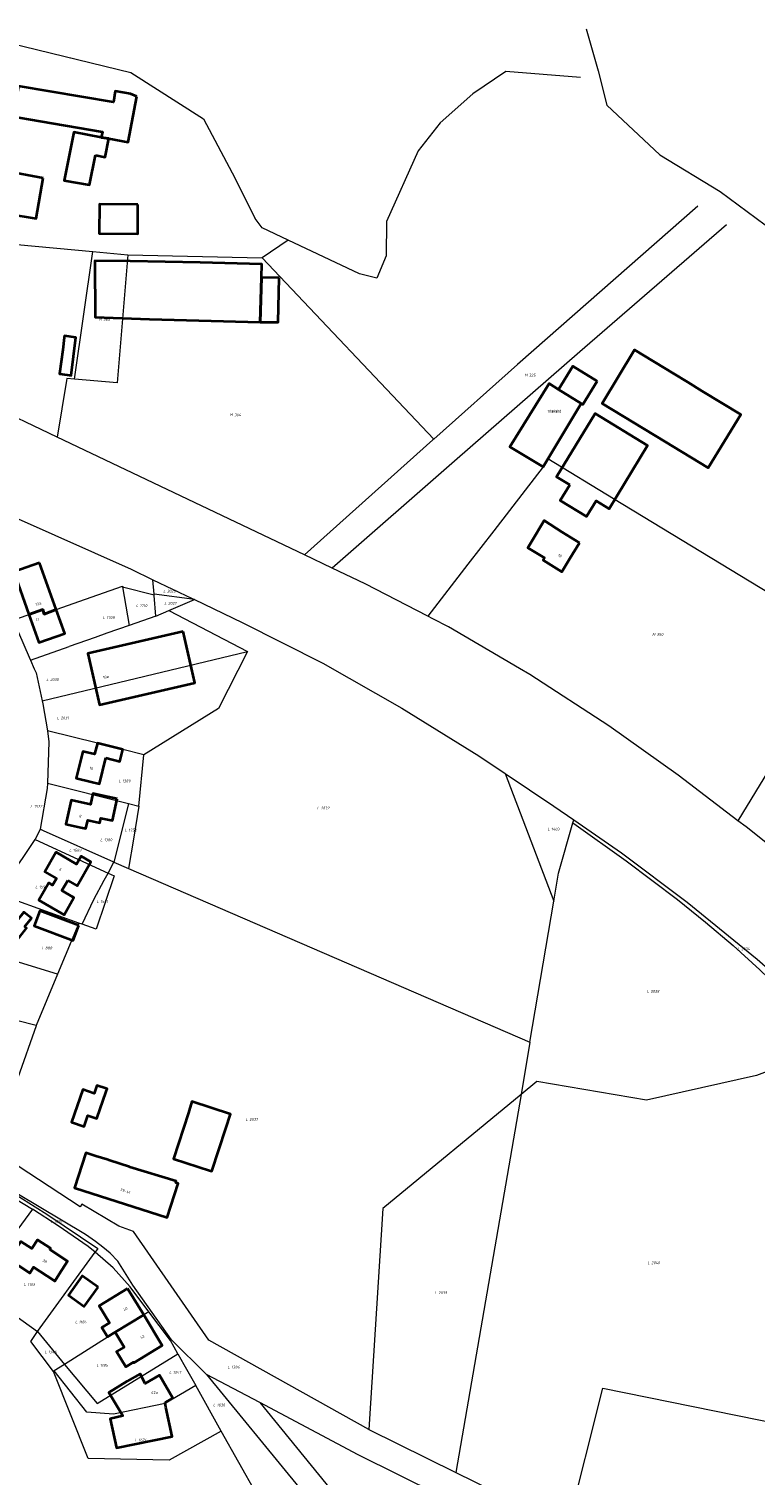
# Model space of a CAD drawing. Header units: metres. Extents: x 180383 to 183221, y 416441 to 418296.
# Tile 15 of 17: x 182449 to 182685, y 416723 to 417193. Entities that reach past the tile are written whole.
import ezdxf
from ezdxf.enums import TextEntityAlignment as Align
from ezdxf.lldxf.tags import DXFTag

# ---------------------------------------------------------------- set-up
doc = ezdxf.new("R2010")
doc.units = ezdxf.units.M
for name, color, linetype, lineweight in [('B-WE-KG-GRENS_PERCEEL-G', 150, 'KG-PERCEEL-SO', 18), ('B-WE-KG-GRENS_PERCEEL-S', 150, 'Continuous', 25), ('B-WE-OG-BEBOUWING-G', 7, 'Continuous', 35), ('B-WE-OG-BEBOUWING_HUISNUMMER-T18', 10, 'Continuous', 18)]:
    doc.layers.add(name, color=color, linetype=linetype, lineweight=lineweight)
doc.styles.add('NLCS-ISO', font='NLCS-ISO.ttf')
doc.styles.add('NLCS-ISO-M500-T18', font='NLCS-ISO.ttf', dxfattribs={"height": 0.9})
tags = doc.linetypes.add('KG-PERCEEL-SO', pattern='A,5.5,-2,["P",Standard,S=1.8,R=0,X=-0.5,Y=-0.9],-2,5.5,-2,[5,NLCS.SHX,S=0.75,R=0,X=0,Y=0],-2', length=19).pattern_tags.tags
tags[6] = DXFTag(74, 10)

# ---------------------------------------------------------------- blocks, each defined once
blk = doc.blocks.new('SKG-PERCEELNUMMER-SO')
at = {"style": 'NLCS-ISO', "oblique": 10, "flags": 1}
for tag, p in [('GEMEENTECODE', (0, 2.55)), ('PERCEELGROOTTE', (0, -2.45))]:
    blk.add_attdef(tag, text='', height=1.8, dxfattribs=at).set_placement(p, align=Align.MIDDLE_CENTER)
at = {"style": 'NLCS-ISO', "oblique": 10}
blk.add_attdef('SECTIE', text='', height=1.8, dxfattribs=at).set_placement((-0.5, 0), align=Align.MIDDLE_RIGHT)
blk.add_attdef('PERCEELNUMMER', text='', height=1.8, dxfattribs=at).set_placement((0.5, 0), align=Align.MIDDLE_LEFT)

msp = doc.modelspace()

# ---------------------------------------------------------------- linework, layer by layer
at = {"layer": 'B-WE-KG-GRENS_PERCEEL-G', "flags": 128}
for points in [[(182630.295, 417192.923), (182634.125, 417179.312), (182637.031, 417168.125), (182654.187, 417152.062), (182673.796, 417140.093), (182697.171, 417122.75), (182709.968, 417112.906), (182718.703, 417105.375), (182730.687, 417092.968), (182750.468, 417075.281), (182781.484, 417049.5), (182788.906, 417038.687), (182794.593, 417031.812), (182819.484, 417008.5), (182853.218, 416977.687), (182892.89, 416945.187), (182907.14, 416936.656), (182919.062, 416927.406), (182926.203, 416917.812), (182931.296, 416905), (182933.031, 416892.375), (182933.5, 416862.875), (182934.234, 416855.593), (182937.437, 416846.656), (182955.515, 416811.875), (182979.968, 416768.156), (182986.39, 416758.875), (182996.546, 416746.281), (183007.718, 416732.625), (183017.453, 416723.656), (183024.859, 416720.437), (183039.89, 416719.312), (183045.468, 416718.843), (183049.015, 416717.812), (183055.781, 416715.093), (183094.437, 416696.625), (183111.562, 416689.906), (183134.312, 416682.406), (183144.625, 416680.343), (183182.656, 416678.187), (183219.828, 416676.125), (183221.297, 416675.91)], [(182443.19, 417188.33), (182482.36, 417178.73), (182505.89, 417163.75), (182515.28, 417146.21), (182522.73, 417131.36)], [(182628.445, 417177.119), (182604.15, 417179.08), (182593.47, 417171.85), (182582.78, 417162.43), (182575.67, 417153.29), (182565.35, 417130.34), (182565.24, 417119.25), (182562.28, 417111.91), (182556.62, 417113.4), (182533.438, 417124.321)], [(182666.571, 417135.387), (182607.996, 417083.929)], [(182533.438, 417124.321), (182524.97, 417128.31), (182522.73, 417131.36)], [(182675.916, 417129.238), (182628.265, 417088.075), (182587.501, 417052.492)], [(182412.263, 417082.395), (182418.66, 417101.413), (182426.519, 417124.581), (182469.993, 417120.594)], [(182533.438, 417124.321), (182524.961, 417118.538)], [(182463.977, 417079.136), (182469.993, 417120.594)], [(182469.993, 417120.594), (182481.302, 417119.557)], [(182481.302, 417119.557), (182477.839, 417077.98)], [(182481.302, 417119.557), (182481.333, 417119.554), (182524.961, 417118.538)], [(182524.961, 417118.538), (182580.741, 417059.631)], [(182458.379, 417060.328), (182453.171, 417062.812), (182415.093, 417081.031), (182412.263, 417082.395)], [(182607.996, 417083.929), (182580.741, 417059.631)], [(182461.482, 417079.345), (182461.373, 417078.715), (182458.379, 417060.328)], [(182463.977, 417079.136), (182461.482, 417079.345)], [(182477.839, 417077.98), (182463.977, 417079.136)], [(182538.707, 417022.06), (182516.406, 417032.656), (182458.379, 417060.328)], [(182580.486, 417059.404), (182538.707, 417022.06)], [(182580.741, 417059.631), (182580.486, 417059.404)], [(182715.233, 416994.112), (182639.152, 417040.33), (182617.823, 417053.221), (182616.29, 417050.67), (182610.452, 417043.085)], [(182587.501, 417052.492), (182547.739, 417017.769)], [(182610.452, 417043.085), (182600.305, 417029.901)], [(182438.398, 417037.381), (182445.744, 417033.731), (182482.418, 417017.381), (182489.462, 417014.018)], [(182600.305, 417029.901), (182591.86, 417019.002)], [(182547.739, 417017.769), (182538.707, 417022.06)], [(182578.832, 417002.189), (182558.421, 417012.718), (182547.739, 417017.769)], [(182591.86, 417019.002), (182578.832, 417002.189)], [(182467.544, 417007.727), (182479.565, 417011.917), (182479.603, 417011.697)], [(182479.603, 417011.697), (182481.75, 416999.134)], [(182479.603, 417011.697), (182489.879, 417009.058)], [(182489.462, 417014.018), (182502.209, 417007.933)], [(182489.86, 417009.287), (182489.462, 417014.018)], [(182444.088, 417000.826), (182453.661, 417004.281), (182454.174, 417002.862), (182456.199, 417003.592), (182456.179, 417003.649), (182467.544, 417007.727)], [(182503, 417007.555), (182489.86, 417009.287)], [(182489.879, 417009.058), (182489.86, 417009.287)], [(182489.891, 417008.917), (182489.879, 417009.058)], [(182490.456, 417002.195), (182489.891, 417008.917)], [(182494.607, 417003.969), (182503, 417007.555)], [(182502.209, 417007.933), (182503, 417007.555)], [(182503, 417007.555), (182518.499, 417000.157), (182544.688, 416986.876), (182570.408, 416972.245), (182595.41, 416956.757), (182603.925, 416951.076)], [(182490.456, 417002.195), (182481.75, 416999.134)], [(182490.456, 417002.195), (182494.607, 417003.969)], [(182494.607, 417003.969), (182520.21, 416990.72)], [(182580.494, 417001.332), (182578.832, 417002.189)], [(182608.623, 416985.217), (182585.562, 416998.718), (182580.494, 417001.332)], [(182444.088, 417000.826), (182449.242, 416988.873)], [(182474.539, 416996.6), (182470.764, 416995.287)], [(182481.75, 416999.134), (182474.539, 416996.6)], [(182449.695, 416987.823), (182462.302, 416992.358)], [(182470.764, 416995.287), (182462.302, 416992.358)], [(182715.233, 416994.112), (182679.578, 416935.722)], [(182449.242, 416988.873), (182449.695, 416987.823)], [(182449.695, 416987.823), (182450.87, 416985.1), (182451.572, 416983.736)], [(182453.535, 416974.673), (182520.21, 416990.72)], [(182520.21, 416990.72), (182510.801, 416972.127), (182486.485, 416957.15)], [(182451.572, 416983.736), (182453.535, 416974.673)], [(182679.578, 416935.722), (182660.14, 416950.531), (182637.609, 416966.562), (182611.984, 416983.25), (182608.623, 416985.217)], [(182453.535, 416974.673), (182453.747, 416973.695), (182455.203, 416964.911)], [(182455.203, 416964.911), (182455.693, 416961.302), (182455.23, 416947.878)], [(182486.485, 416957.15), (182479.665, 416958.849), (182471.44, 416960.881), (182455.203, 416964.911)], [(182484.957, 416940.498), (182486.485, 416957.15)], [(182603.925, 416951.076), (182619.752, 416909.585)], [(182603.925, 416951.076), (182619.812, 416940.437), (182626.237, 416936.032)], [(182455.23, 416947.878), (182455.115, 416946.198), (182452.872, 416932.985)], [(182455.23, 416947.878), (182481.522, 416941.351)], [(182481.522, 416941.351), (182476.87, 416922.563), (182476.793, 416922.284)], [(182481.522, 416941.351), (182484.957, 416940.498)], [(182484.957, 416940.498), (182483.129, 416929.729)], [(182625.947, 416935.017), (182626.237, 416936.032)], [(182626.237, 416936.032), (182641.779, 416925.271), (182663.125, 416909.226), (182685.885, 416890.757), (182708.098, 416871.263), (182714.331, 416865.513)], [(182763.746, 416859.694), (182750.875, 416872.968), (182728.64, 416894.125), (182706.296, 416914.531), (182682.25, 416933.687), (182679.578, 416935.722)], [(182452.872, 416932.985), (182451.228, 416929.641)], [(182476.793, 416922.284), (182453.975, 416932.447), (182452.872, 416932.985)], [(182619.752, 416909.585), (182621.295, 416918.726), (182625.947, 416935.017)], [(182625.947, 416935.017), (182626.257, 416934.802), (182643.25, 416922.694), (182659.906, 416910.127), (182669.063, 416902.795), (182677.994, 416895.19), (182686.689, 416887.317), (182695.143, 416879.184), (182706.541, 416868.285), (182706.985, 416867.861), (182707.415, 416867.421), (182707.83, 416866.968), (182708.229, 416866.5), (182708.612, 416866.019), (182708.978, 416865.526), (182709.327, 416865.02), (182709.659, 416864.502), (182709.972, 416863.974), (182710.268, 416863.435), (182710.392, 416863.19)], [(182438.877, 416912.009), (182447.074, 416923.462), (182451.228, 416929.641)], [(182451.228, 416929.641), (182474.919, 416918.732)], [(182483.129, 416929.729), (182481.518, 416920.239)], [(182474.919, 416918.732), (182476.836, 416922.265)], [(182476.793, 416922.284), (182476.836, 416922.265)], [(182476.836, 416922.265), (182481.518, 416920.239)], [(182466.487, 416902.082), (182470.255, 416910.08), (182473.654, 416916.399), (182474.919, 416918.732)], [(182474.919, 416918.732), (182476.943, 416917.8), (182471.022, 416900.451), (182466.487, 416902.082)], [(182481.518, 416920.239), (182612.019, 416863.76)], [(182465.385, 416902.478), (182438.877, 416912.009)], [(182612.019, 416863.76), (182619.752, 416909.585)], [(182465.385, 416902.478), (182458.499, 416885.868)], [(182466.487, 416902.082), (182465.385, 416902.478)], [(182458.499, 416885.868), (182426.353, 416895.751)], [(182458.499, 416885.868), (182451.499, 416869.149)], [(182451.499, 416869.149), (182413.124, 416878.922)], [(182451.499, 416869.149), (182451.577, 416869.129), (182445.639, 416852.163)], [(182612.019, 416863.76), (182609.153, 416846.775)], [(182710.392, 416863.19), (182706.262, 416860.755), (182685.622, 416852.993), (182649.833, 416844.955)], [(182649.833, 416844.955), (182614.235, 416850.964), (182609.153, 416846.775)], [(182609.153, 416846.775), (182564.242, 416809.755), (182559.648, 416737.937)], [(182609.153, 416846.775), (182587.902, 416724.018)], [(182559.648, 416737.937), (182507.682, 416767.026), (182483.213, 416802.328), (182478.397, 416804.004), (182466.334, 416811.109), (182465.826, 416810.247), (182435.494, 416830.157)], [(182444.261, 416813.219), (182450.355, 416809.485)], [(182445.014, 416814.226), (182451.227, 416810.248), (182454.97, 416807.884), (182471.606, 416796.764)], [(182506.915, 416755.872), (182495.501, 416767.089), (182482.979, 416784.82), (182478.061, 416792.596), (182475.553, 416795.234), (182473.221, 416797.187), (182470.839, 416799.054), (182467.545, 416801.343), (182445.274, 416814.572)], [(182450.355, 416809.485), (182431.675, 416784.353)], [(182470.705, 416795.522), (182468.477, 416797.443), (182458.739, 416804.165), (182450.355, 416809.485)], [(182452.026, 416769.764), (182470.705, 416795.522)], [(182471.606, 416796.764), (182470.705, 416795.522)], [(182488.208, 416776.184), (182482.144, 416784.303), (182476.547, 416790.486), (182470.705, 416795.522)], [(182431.675, 416784.353), (182452.026, 416769.764)], [(182488.208, 416776.184), (182477.178, 416769.632), (182477.251, 416769.512), (182474.961, 416768.03), (182460.747, 416759.102)], [(182497.603, 416762.524), (182495.167, 416766.865), (182488.208, 416776.184)], [(182457.148, 416756.841), (182449.825, 416766.602), (182452.026, 416769.764)], [(182452.026, 416769.764), (182460.747, 416759.102)], [(182460.747, 416759.102), (182471.318, 416746.451), (182497.603, 416762.524)], [(182497.603, 416762.524), (182499.52, 416759.109), (182503.395, 416752.206)], [(182457.419, 416757.011), (182457.148, 416756.841)], [(182468.398, 416728.494), (182457.148, 416756.841)], [(182460.747, 416759.102), (182457.419, 416757.011)], [(182503.395, 416752.206), (182493.503, 416746.392), (182476.696, 416742.995), (182468.039, 416743.602), (182457.419, 416757.011)], [(182511.696, 416737.417), (182503.395, 416752.206)], [(182524.224, 416746.686), (182506.915, 416755.872)], [(182506.915, 416755.872), (182536.946, 416719.236)], [(182624.264, 416706.105), (182635.716, 416751.384), (182693.85, 416739.593)], [(182524.224, 416746.686), (182550.405, 416714.623), (182555.231, 416706.767), (182558.491, 416697.314), (182561.133, 416686.589)], [(182556.219, 416729.706), (182524.224, 416746.686)], [(182511.696, 416737.417), (182494.811, 416728.036)], [(182523.113, 416717.078), (182511.696, 416737.417)], [(182559.648, 416737.937), (182587.902, 416724.018)], [(182621.983, 416697.089), (182556.219, 416729.706)], [(182494.811, 416728.036), (182468.398, 416728.494)], [(182587.902, 416724.018), (182624.264, 416706.105)]]:
    msp.add_lwpolyline(points, dxfattribs=at)
at = {"layer": 'B-WE-OG-BEBOUWING-G', "flags": 128}
for points in [[(182484.31, 417170.99), (182482.2, 417171.831), (182477.27, 417172.671), (182476.68, 417169.182), (182445.791, 417174.351), (182445.439, 417172.303), (182444.101, 417164.512), (182449.031, 417163.662), (182473.15, 417159.5), (182472.72, 417157.63), (182475.17, 417157.32), (182481.4, 417156.1)], [(182470.79, 417151.92), (182473.99, 417151.29), (182475.17, 417157.32), (182472.72, 417157.63), (182463.77, 417159.43), (182460.65, 417143.71), (182468.9, 417142.23)], [(182453.8, 417144.48), (182441.2, 417146.8), (182440.18, 417141.24), (182443.76, 417140.57), (182442.36, 417132.91), (182451.58, 417131.35)], [(182484.62, 417135.87), (182472.12, 417135.96), (182472.05, 417126.43), (182484.55, 417126.34)], [(182488.356, 417098.625), (182504.36, 417098.16), (182524.351, 417097.712), (182524.763, 417112.171), (182524.888, 417116.539), (182504.81, 417117.02), (182482.04, 417117.47), (182470.657, 417117.612), (182470.696, 417099.277)], [(182530.464, 417112.075), (182524.763, 417112.171), (182524.351, 417097.712), (182530.22, 417097.613)], [(182460.16, 417088.682), (182459.182, 417080.846), (182461.594, 417080.545), (182462.869, 417080.386), (182464.409, 417092.727), (182460.722, 417093.186), (182460.654, 417092.638)], [(182667.963, 417075.302), (182663.304, 417078.136), (182658.62, 417080.986), (182646.017, 417088.653), (182635.503, 417071.206), (182655.817, 417058.874), (182669.938, 417050.301), (182680.489, 417067.681)], [(182633.824, 417078.494), (182625.891, 417083.33), (182621.301, 417075.802), (182628.64, 417071.22), (182629.186, 417070.887)], [(182628.64, 417071.22), (182621.301, 417075.802), (182618.26, 417077.7), (182605.45, 417057.18), (182616.29, 417050.67)], [(182624.94, 417044.855), (182621.835, 417039.756), (182630.393, 417034.583), (182633.481, 417039.654), (182637.751, 417037.053), (182650.234, 417057.552), (182633.152, 417067.954), (182620.669, 417047.456)], [(182628.11, 417026.03), (182622.46, 417029.5), (182616.622, 417033.19), (182615.32, 417031.08), (182613.88, 417028.672), (182611.3, 417024.392), (182616.76, 417021.101), (182616.28, 417020.31), (182622.41, 417016.592), (182624.99, 417020.872)], [(182452.63, 417019.531), (182444.32, 417016.592), (182449.213, 417002.676), (182453.661, 417004.281), (182454.173, 417002.862), (182458.045, 417004.318)], [(182458.045, 417004.318), (182454.173, 417002.862), (182453.661, 417004.281), (182449.213, 417002.676), (182452.41, 416993.582), (182460.81, 416996.55)], [(182499.3, 416997.151), (182468.39, 416990.032), (182472.111, 416973.386), (182503.13, 416980.542)], [(182474.169, 416956.119), (182478.718, 416954.999), (182479.665, 416958.849), (182476.29, 416959.68), (182471.44, 416960.881), (182470.55, 416957.29), (182466.68, 416958.252), (182464.52, 416949.522), (182469.37, 416948.32), (182472.086, 416947.652)], [(182477.895, 416942.782), (182474.85, 416943.462), (182469.97, 416944.551), (182469.16, 416940.942), (182462.93, 416942.341), (182461.2, 416934.631), (182466.08, 416933.54), (182467.687, 416933.179), (182468.3, 416935.906), (182472.225, 416935.024), (182472.572, 416936.578), (182476.324, 416935.74)], [(182461.827, 416916.315), (182464.86, 416914.569), (182469.36, 416922.386), (182466.144, 416924.237), (182464.653, 416921.645), (182457.997, 416925.477), (182457.93, 416925.361), (182454.35, 416919.141), (182458.155, 416916.952), (182456.908, 416914.784), (182455.66, 416915.503), (182452.432, 416909.895), (182460.614, 416905.186), (182463.841, 416910.794), (182463.408, 416911.043), (182459.941, 416913.038)], [(182447.806, 416901.248), (182450.05, 416904.082), (182447.57, 416906.062), (182445.3, 416903.21), (182443.42, 416904.712), (182438.82, 416898.95), (182442.74, 416895.83), (182443.834, 416894.994), (182448.402, 416900.777)], [(182465.36, 416901.657), (182452.736, 416906.427), (182450.914, 416901.604), (182463.538, 416896.834)], [(182474.308, 416847.803), (182474.585, 416848.609), (182474.249, 416848.724), (182471.254, 416849.753), (182470.364, 416847.161), (182466.706, 416848.418), (182463.043, 416837.751), (182467.134, 416836.347), (182468.382, 416839.982), (182471.281, 416838.987)], [(182513.189, 416835.766), (182514.702, 416840.427), (182514.686, 416840.432), (182502.183, 416844.493), (182501.226, 416841.545), (182501.004, 416840.86), (182496.149, 416825.904), (182508.189, 416821.993), (182508.668, 416821.838)], [(182481.858, 416823.282), (182475.472, 416825.337), (182474.584, 416825.623), (182470.955, 416826.791), (182467.701, 416827.838), (182464.04, 416816.462), (182494.09, 416806.792), (182497.659, 416817.882), (182496.887, 416818.13), (182497.047, 416818.627), (182482.031, 416823.226)], [(182455.94, 416796.411), (182456.22, 416796.821), (182452.03, 416799.58), (182450.16, 416796.731), (182446.6, 416799.06), (182443.87, 416794.871), (182442.773, 416793.187), (182449.017, 416789.12), (182449.512, 416788.798), (182450.725, 416790.661), (182457.158, 416786.471), (182457.603, 416786.181), (182459.05, 416788.401), (182461.78, 416792.59)], [(182471.708, 416784.186), (182466.522, 416787.871), (182462.012, 416781.557), (182467.197, 416777.871)], [(182481.27, 416783.782), (182472, 416778.152), (182475.381, 416772.589), (182472.912, 416771.054), (182474.747, 416768.103), (182477.178, 416769.632), (182486.5, 416775.169)], [(182486.5, 416775.169), (182477.178, 416769.632), (182480.141, 416764.756), (182477.655, 416763.252), (182480.664, 416758.277), (182483.161, 416759.787), (182483.25, 416759.641), (182492.51, 416765.271)], [(182493.465, 416746.757), (182495.928, 416748.174), (182491.645, 416755.617), (182487.004, 416752.946), (182485.395, 416756.092), (182481.114, 416753.686), (182475.175, 416749.989), (182479.728, 416742.452), (182475.574, 416741.437), (182477.668, 416731.999), (182495.752, 416735.686), (182493.702, 416745.204)]]:
    msp.add_lwpolyline(points, close=True, dxfattribs=at)

# ---------------------------------------------------------------- block references
at = {"layer": 'B-WE-KG-GRENS_PERCEEL-S', "xscale": 0.5, "yscale": 0.5, "zscale": 0.5}
for p, values in [((182473.149, 417098.596), {'PERCEELNUMMER': '365', 'SECTIE': 'M'}), ((182611.448, 417080.447), {'PERCEELNUMMER': '325', 'SECTIE': 'M'}), ((182515.71, 417067.57), {'PERCEELNUMMER': '364', 'SECTIE': 'M'}), ((182493.854, 417010.289), {'PERCEELNUMMER': '2026', 'SECTIE': 'L'}), ((182485.007, 417005.575), {'PERCEELNUMMER': '1710', 'SECTIE': 'L'}), ((182494.185, 417006.348), {'PERCEELNUMMER': '2027', 'SECTIE': 'L'}), ((182474.19, 417001.665), {'PERCEELNUMMER': '1709', 'SECTIE': 'L'}), ((182652.978, 416996.201), {'PERCEELNUMMER': '350', 'SECTIE': 'M'}), ((182455.849, 416981.58), {'PERCEELNUMMER': '2030', 'SECTIE': 'L'}), ((182459.313, 416969.108), {'PERCEELNUMMER': '2031', 'SECTIE': 'L'}), ((182479.285, 416948.615), {'PERCEELNUMMER': '1389', 'SECTIE': 'L'}), ((182450.628, 416940.368), {'PERCEELNUMMER': '1522', 'SECTIE': 'L'}), ((182543.823, 416939.817), {'PERCEELNUMMER': '2032', 'SECTIE': 'L'}), ((182481.333, 416932.656), {'PERCEELNUMMER': '1752', 'SECTIE': 'L'}), ((182618.7, 416932.97), {'PERCEELNUMMER': '1403', 'SECTIE': 'L'}), ((182463.272, 416926.137), {'PERCEELNUMMER': '1589', 'SECTIE': 'L'}), ((182473.362, 416929.505), {'PERCEELNUMMER': '1380', 'SECTIE': 'L'}), ((182452.246, 416914.217), {'PERCEELNUMMER': '1592', 'SECTIE': 'L'}), ((182472.181, 416909.45), {'PERCEELNUMMER': '1591', 'SECTIE': 'L'}), ((182454.251, 416894.341), {'PERCEELNUMMER': '888', 'SECTIE': 'L'}), ((182680.392, 416894.116), {'PERCEELNUMMER': '2034', 'SECTIE': 'L'}), ((182650.97, 416880.303), {'PERCEELNUMMER': '2038', 'SECTIE': 'L'}), ((182520.597, 416838.665), {'PERCEELNUMMER': '2037', 'SECTIE': 'L'}), ((182457.223, 416805.591), {'PERCEELNUMMER': '1831', 'SECTIE': 'L'}), ((182651.202, 416792.112), {'PERCEELNUMMER': '2040', 'SECTIE': 'L'}), ((182448.522, 416785.049), {'PERCEELNUMMER': '1103', 'SECTIE': 'L'}), ((182582.034, 416782.381), {'PERCEELNUMMER': '2039', 'SECTIE': 'L'}), ((182465.202, 416772.887), {'PERCEELNUMMER': '1184', 'SECTIE': 'L'}), ((182455.263, 416763.164), {'PERCEELNUMMER': '1346', 'SECTIE': 'L'}), ((182472.117, 416758.843), {'PERCEELNUMMER': '1185', 'SECTIE': 'L'}), ((182495.769, 416756.545), {'PERCEELNUMMER': '1347', 'SECTIE': 'L'}), ((182514.747, 416758.217), {'PERCEELNUMMER': '1386', 'SECTIE': 'L'}), ((182510.041, 416745.915), {'PERCEELNUMMER': '1830', 'SECTIE': 'L'}), ((182484.597, 416734.531), {'PERCEELNUMMER': '1674', 'SECTIE': 'L'})]:
    msp.add_blockref('SKG-PERCEELNUMMER-SO', p, dxfattribs=at).add_auto_attribs(values)

# ---------------------------------------------------------------- texts
at = {"layer": 'B-WE-OG-BEBOUWING_HUISNUMMER-T18', "style": 'NLCS-ISO-M500-T18'}
for s, p in [('10a-10d', (182619.934, 417068.751)), ('10a', (182619.934, 417068.751)), ('12', (182452, 417001)), ('42a', (182490, 416750))]:
    msp.add_text(s, height=0.9, dxfattribs=at).set_placement(p, align=Align.MIDDLE)
for s, rotation, p in [('10', 328.7, (182621.728, 417021.838)), ('12a', 19.4, (182452.264, 417006.209)), ('10a', 12.6, (182474.193, 416982.41)), ('10', 346.1, (182469.488, 416952.737)), ('8', 347.3, (182465.926, 416937.198)), ('6', 330.1, (182459.462, 416919.904)), ('39-41', 342.2, (182480.534, 416815.41)), ('38', 326.7, (182454.341, 416792.618)), ('40', 31.3, (182480.576, 416777.122)), ('42', 31.3, (182486.062, 416768.088))]:
    msp.add_text(s, height=0.9, rotation=rotation, dxfattribs=at).set_placement(p, align=Align.MIDDLE)

doc.saveas('drawing.dxf')
